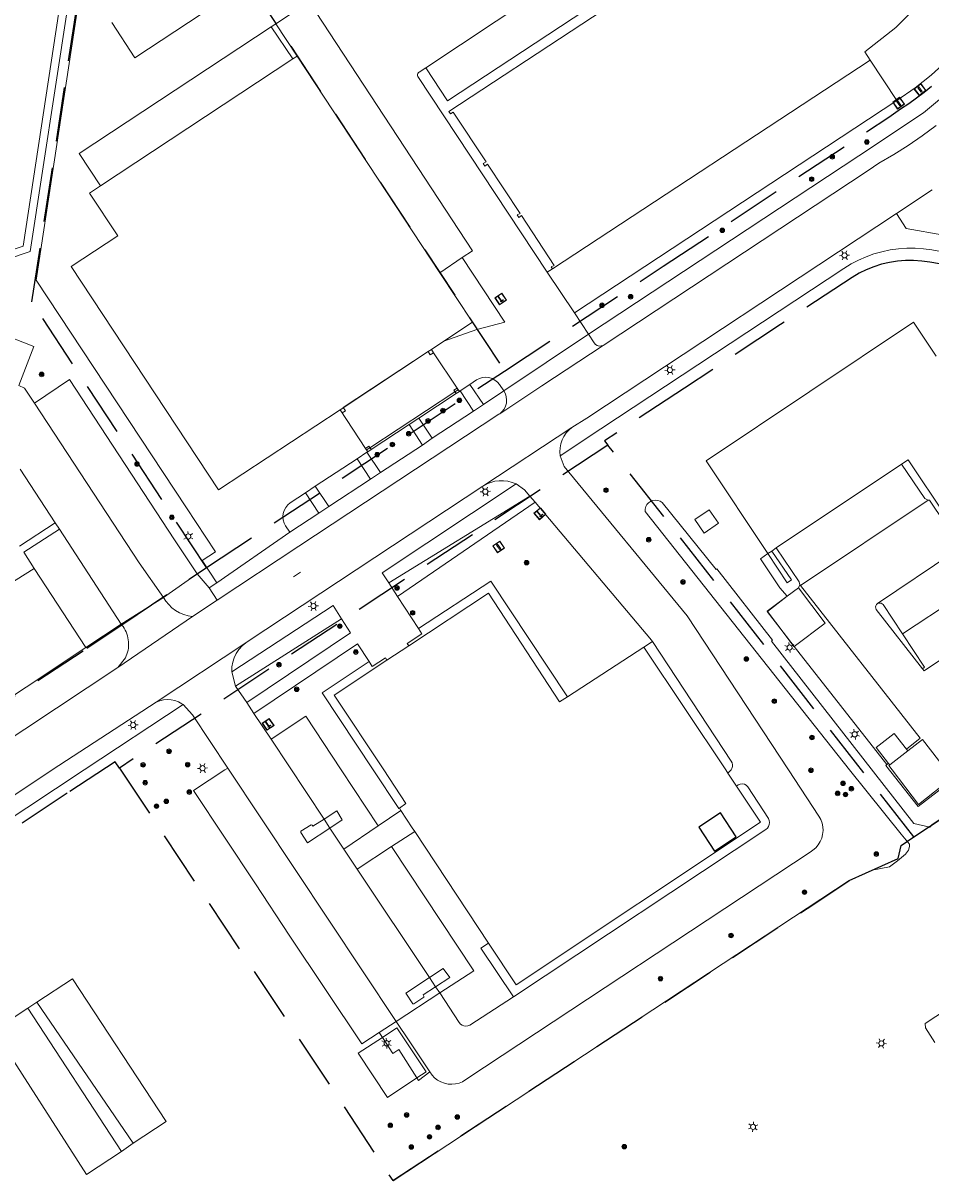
# Model space of a CAD drawing. Header units: metres. Extents: x 89872 to 94585, y 463299 to 469000.
# Tile 227 of 230: x 92028 to 92134, y 464452 to 464587. Entities that reach past the tile are written whole.
import ezdxf
from ezdxf.enums import TextEntityAlignment as Align

# ---------------------------------------------------------------- set-up
doc = ezdxf.new("R2010")
doc.units = ezdxf.units.M
doc.linetypes.add('HIDDEN', pattern=[9.525, 6.35, -3.175])
doc.layers.get('0').update_dxf_attribs({"linetype": 'CONTINUOUS'})
for name, color, linetype, lineweight in [('B-WE-BV-GELEIDECONSTRUCTIE-G', 251, 'CONTINUOUS', 13), ('B-WE-GR-BEPLANTING_CULTUUR-G', 251, 'CONTINUOUS', 13), ('B-WE-GR-BOOM-S', 251, 'CONTINUOUS', 13), ('B-WE-IE-MEUBILAIR_WEGMEUBILAIR_SLAGBOOM-S', 251, 'CONTINUOUS', 13), ('B-WE-IE-MEUBILAIR_WEGMEUBILAIR_VLAGGENMAST-S', 251, 'CONTINUOUS', 13), ('B-WE-IE-TERREINAFSCHEIDING-G', 251, 'CONTINUOUS', 13), ('B-WE-KL-ET_LS_OV_LICHTMAST-S', 251, 'CONTINUOUS', 13), ('B-WE-OG-TOPOGRAFIE_BEBOUWING-GV', 251, 'CONTINUOUS', 13), ('B-WE-OG-TOPOGRAFIE_BEBOUWING_LUIFEL-GV', 251, 'CONTINUOUS', 13), ('B-WE-OG-TOPOGRAFIE_HUISNUMMER-T25', 251, 'CONTINUOUS', 13), ('B-WE-OG-TOPOGRAFIE_STRAATNAAM-T18', 251, 'CONTINUOUS', 13), ('B-WE-OG-TOPOGRAFIE_WATER-GV', 251, 'CONTINUOUS', 13), ('B-WE-VH-VERHARDING-GV', 251, 'CONTINUOUS', 13), ('Percelen', 10, 'HIDDEN', 25)]:
    doc.layers.add(name, color=color, linetype=linetype, lineweight=lineweight)
doc.styles.get("Standard").update_dxf_attribs({"font": 'isocp.shx'})

# ---------------------------------------------------------------- blocks, each defined once
blk = doc.blocks.new('Q_LICHTMAST')
for points in [[(-0.26, 0.15), (-0.52, 0.3)], [(0, 0.3), (0, 0.6)], [(0.26, 0.15), (0.52, 0.3)], [(-0.26, -0.15), (-0.52, -0.3)], [(0, -0.3), (0, -0.6)], [(0.26, -0.15), (0.52, -0.3)]]:
    blk.add_lwpolyline(points)
blk.add_circle((0, 0), 0.3)
blk = doc.blocks.new('Q_VLAGGENMAST')
for points in [[(-0.5, 0.5), (0.5, 0.5), (0.5, -0.5), (-0.5, -0.5)], [(-0.08, 0.33), (0.07, 0.33), (0.07, -0.33), (-0.08, -0.33)]]:
    blk.add_lwpolyline(points, close=True)
blk.add_lwpolyline([(-0.44, 0.46), (0.44, 0.46, -0.414214), (0.46, 0.44), (0.46, -0.44, -0.414214), (0.44, -0.46), (-0.44, -0.46, -0.414214), (-0.46, -0.44), (-0.46, 0.44), (-0.46, 0.44), (-0.46, 0.45), (-0.46, 0.45), (-0.46, 0.45), (-0.46, 0.45), (-0.46, 0.45), (-0.46, 0.45), (-0.46, 0.46), (-0.46, 0.46), (-0.46, 0.46), (-0.45, 0.46), (-0.45, 0.46), (-0.45, 0.46), (-0.45, 0.46), (-0.45, 0.46), (-0.45, 0.46), (-0.44, 0.46), (-0.44, 0.46)], format="xyb")
blk = doc.blocks.new('Q_BOOM')
for radius in [0.27, 0.18, 0.09]:
    blk.add_circle((0, 0), radius)
blk = doc.blocks.new('Q_SLAGBOOM')
blk.add_lwpolyline([(-0.5, 0.5), (0.5, 0.5), (0.5, -0.5), (-0.5, -0.5)], close=True)
blk.add_lwpolyline([(-0.44, 0.46), (0.44, 0.46, -0.414214), (0.46, 0.44), (0.46, -0.44, -0.414214), (0.44, -0.46), (-0.44, -0.46, -0.414214), (-0.46, -0.44), (-0.46, 0.44), (-0.46, 0.44), (-0.46, 0.45), (-0.46, 0.45), (-0.46, 0.45), (-0.46, 0.45), (-0.46, 0.45), (-0.46, 0.45), (-0.46, 0.46), (-0.46, 0.46), (-0.46, 0.46), (-0.45, 0.46), (-0.45, 0.46), (-0.45, 0.46), (-0.45, 0.46), (-0.45, 0.46), (-0.45, 0.46), (-0.44, 0.46), (-0.44, 0.46)], format="xyb")
for points in [[(-0.29, 0.04), (-0.38, 0.04), (-0.38, 0.1)], [(-0.38, 0.1), (-0.29, 0.1)], [(-0.29, 0.1), (-0.29, 0.2)], [(-0.29, 0.2), (-0.23, 0.2), (-0.23, 0.1)], [(-0.23, 0.04), (-0.23, -0.2), (-0.29, -0.2), (-0.29, 0.04)], [(-0.23, 0.1), (0.37, 0.1), (0.37, 0.04), (-0.23, 0.04)]]:
    blk.add_lwpolyline(points)

msp = doc.modelspace()

# ---------------------------------------------------------------- linework, layer by layer
at = {"layer": 'B-WE-BV-GELEIDECONSTRUCTIE-G'}
for points in [[(92130.62, 464492.47), (92124.56, 464500), (92100.62, 464530.29), (92100.63, 464530.57), (92100.71, 464530.85), (92100.85, 464531.09), (92101.04, 464531.3), (92101.28, 464531.46), (92101.54, 464531.56), (92101.83, 464531.6), (92102.12, 464531.57)], [(92102.62, 464531.33), (92108.96, 464523.48), (92109.04, 464523.56), (92115.57, 464515.2), (92115.42, 464515.1), (92132.1, 464493.75)], [(92132.1, 464493.75), (92134, 464493.32), (92134.26, 464493.6), (92143.88, 464500), (92180.77, 464524.07)], [(92071.1, 464451.87), (92101.55, 464471.92), (92124.54, 464487.06), (92127.23, 464488.27), (92129.27, 464488.67), (92130.21, 464489.36), (92131.12, 464490.14), (92131.49, 464490.61), (92131.62, 464491.02), (92131.6, 464491.31), (92130.62, 464492.47)]]:
    msp.add_lwpolyline(points, dxfattribs=at)
at = {"layer": 'B-WE-GR-BEPLANTING_CULTUUR-G'}
for p, q in [((92057.35, 464587.42), (92056.83, 464587.08)), ((92056.83, 464587.08), (92059.34, 464583.3)), ((92059.85, 464583.64), (92057.35, 464587.42)), ((92059.85, 464583.64), (92059.34, 464583.3)), ((92087.14, 464532.09), (92070.6, 464521.93)), ((92071.64, 464520.34), (92087.74, 464531.38)), ((92087.74, 464531.38), (92087.14, 464532.09)), ((92070.6, 464521.93), (92071.64, 464520.34)), ((92052.65, 464509.84), (92065.06, 464517.72))]:
    msp.add_line(p, q, dxfattribs=at)
at = {"layer": 'B-WE-IE-TERREINAFSCHEIDING-G'}
for p, q in [((92130.12, 464578.42), (92127.01, 464583.14)), ((92130.12, 464578.42), (92092.35, 464553.55)), ((92089.78, 464558.71), (92089.16, 464558.34)), ((92080.1, 464545.18), (92081.68, 464542.82)), ((92080.53, 464542.05), (92078.96, 464544.42)), ((92074.12, 464541.22), (92075.7, 464538.86)), ((92074.56, 464538.06), (92072.98, 464540.46)), ((92068.04, 464537.22), (92069.62, 464534.85)), ((92090.67, 464536.81), (92091.14, 464535.55)), ((92068.46, 464534.08), (92066.91, 464536.46)), ((92061.99, 464533.24), (92063.57, 464530.87)), ((92062.41, 464530.1), (92060.85, 464532.48)), ((92117.27, 464520.36), (92117.27, 464520.36)), ((92100.48, 464514.4), (92101.48, 464515.06)), ((92062.8, 464509.03), (92068.29, 464512.71)), ((92052.21, 464511.51), (92052.65, 464509.84)), ((92052.65, 464509.84), (92053.96, 464507.9)), ((92054.79, 464506.63), (92056.82, 464503.62)), ((92061.08, 464491.45), (92063.71, 464493.2)), ((92076.98, 464476.75), (92075.37, 464475.68)), ((92071.46, 464470.54), (92076.57, 464473.88))]:
    msp.add_line(p, q, dxfattribs=at)
for points in [[(92002.79, 464672.53), (92006.31, 464667.19), (92005.57, 464666.66), (92037.41, 464618.27), (92028.57, 464560.73), (92020.8, 464558.14), (92020.97, 464557.55), (92017.39, 464556.38)], [(92136.75, 464583.9), (92135.91, 464583.04), (92135.04, 464582.21), (92134.14, 464581.41), (92133.2, 464580.65), (92132.25, 464579.93), (92130.12, 464578.42)], [(92091.14, 464535.55), (92105.56, 464518.07), (92117.44, 464500), (92121, 464494.59), (92121.21, 464494.2), (92121.36, 464493.78), (92121.45, 464493.34), (92121.47, 464492.9), (92121.43, 464492.45), (92121.32, 464492.02), (92121.14, 464491.61), (92120.91, 464491.23), (92120.63, 464490.89), (92120.29, 464490.59), (92119.96, 464490.37), (92079.87, 464463.89), (92079.25, 464463.48), (92078.84, 464463.32), (92078.42, 464463.22), (92077.98, 464463.18), (92077.54, 464463.21), (92077.11, 464463.3), (92076.7, 464463.46), (92076.32, 464463.67), (92075.97, 464463.94), (92075.67, 464464.26), (92075.42, 464464.62)], [(92087.14, 464532.09), (92086.51, 464532.83), (92085.51, 464533.51)], [(92101.48, 464515.06), (92101.39, 464515.2), (92087.74, 464531.38)], [(92117.27, 464520.36), (92116.42, 464521.36), (92114.16, 464524.72), (92115.02, 464525.36)], [(92115.02, 464525.36), (92117.28, 464521.93), (92117.76, 464522.26), (92115.47, 464525.65)], [(92074.09, 464516.57), (92082.55, 464522.14), (92091.52, 464508.57)], [(92101.48, 464515.06), (92110.72, 464501.03), (92110.81, 464500.83), (92110.85, 464500.62), (92110.85, 464500.41), (92110.8, 464500.19), (92110.71, 464500), (92110.32, 464499.63)], [(92071.84, 464495.51), (92071.79, 464495.47), (92068.79, 464500), (92062.8, 464509.03)], [(92051.74, 464500.23), (92047.59, 464506.46), (92046.52, 464507.68)], [(92111.34, 464498.11), (92111.54, 464498.25), (92111.77, 464498.34), (92112.01, 464498.36), (92112.26, 464498.32), (92112.48, 464498.21), (92112.66, 464498.04), (92115.09, 464494.32), (92115.18, 464494.1), (92115.21, 464493.86), (92115.18, 464493.61), (92115.09, 464493.38), (92114.96, 464493.18), (92114.78, 464493.02), (92085.2, 464473.44)], [(92063.71, 464493.2), (92065.15, 464494.16), (92064.52, 464495.21), (92063.02, 464494.25), (92063.02, 464494.25)], [(92063.02, 464494.25), (92061.7, 464493.41), (92061.62, 464493.53), (92061.49, 464493.58), (92060.31, 464492.82), (92060.28, 464492.69), (92061.08, 464491.45)], [(92085.2, 464473.44), (92081.4, 464479.11), (92082.27, 464479.7)], [(92076.08, 464474.61), (92077.74, 464475.7), (92076.98, 464476.75)], [(92075.37, 464475.68), (92072.61, 464473.85), (92073.42, 464472.62), (92073.54, 464472.6), (92074.69, 464473.38), (92074.7, 464473.51), (92074.62, 464473.64), (92076.08, 464474.61), (92076.08, 464474.61)], [(92076.57, 464473.88), (92078.83, 464470.42), (92078.99, 464470.24), (92079.19, 464470.11), (92079.41, 464470.03), (92079.64, 464470), (92079.88, 464470.03), (92080.09, 464470.12), (92085.2, 464473.44)]]:
    msp.add_lwpolyline(points, dxfattribs=at)
at = {"layer": 'B-WE-OG-TOPOGRAFIE_BEBOUWING-GV'}
for p, q in [((92059.34, 464583.3), (92036.82, 464568.44)), ((92076.6, 464558.26), (92059.85, 464583.64)), ((92089.78, 464558.71), (92127.01, 464583.14)), ((92075.6, 464549.28), (92077.04, 464550.23)), ((92078.48, 464544.1), (92078.87, 464544.36)), ((92067.88, 464537.67), (92067.87, 464537.67)), ((92067.87, 464537.67), (92068.13, 464537.27)), ((92068.13, 464537.27), (92068.52, 464537.53)), ((92116, 464526.01), (92130.67, 464535.83)), ((92115.47, 464525.65), (92116, 464526.01)), ((92115.02, 464525.36), (92115.47, 464525.65)), ((92072.96, 464514.56), (92070.39, 464512.86)), ((92100.48, 464514.4), (92091.52, 464508.57)), ((92129.28, 464500.59), (92131.41, 464502.25)), ((92131.41, 464502.25), (92131.26, 464502.45)), ((92129.14, 464500.78), (92129.28, 464500.59)), ((92111.34, 464498.11), (92110.32, 464499.63)), ((92071.84, 464495.51), (92072, 464495.27)), ((92073.64, 464492.79), (92082.27, 464479.7))]:
    msp.add_line(p, q, dxfattribs=at)
for points in [[(92015, 464557.13), (92027.77, 464561.38), (92036.39, 464618.07), (92001.46, 464671.18), (92000, 464672), (91996.9, 464673.73)], [(92127.01, 464583.14), (92126.36, 464584.15), (92130.02, 464587), (92132.61, 464589.61), (92134.93, 464592.38), (92136.97, 464595.38), (92138.71, 464598.56), (92140.12, 464601.9), (92141.38, 464606.4), (92142.54, 464606.18)], [(92108.78, 464597.65), (92077.65, 464577.15), (92077.83, 464576.86), (92078.16, 464577.06), (92082, 464571.24), (92081.66, 464571.05), (92081.85, 464570.76), (92082.18, 464570.97), (92085.98, 464565.21), (92085.63, 464565.03), (92085.82, 464564.74), (92086.14, 464564.96), (92089.99, 464559.11), (92089.64, 464558.93), (92089.78, 464558.71)], [(92036.82, 464568.44), (92035.53, 464567.59), (92038.84, 464562.56), (92033.41, 464558.99), (92050.66, 464532.84), (92064.89, 464542.21)], [(92077.04, 464550.23), (92080.42, 464552.47), (92076.6, 464558.26)], [(92134.72, 464548.48), (92132.06, 464552.47), (92107.77, 464536.2), (92115.02, 464525.36)], [(92064.89, 464542.21), (92065.15, 464541.84), (92065.52, 464542.07), (92065.27, 464542.46), (92075.21, 464549.02)], [(92075.21, 464549.02), (92075.46, 464548.64), (92075.85, 464548.89)], [(92075.85, 464548.89), (92075.85, 464548.89), (92075.6, 464549.28)], [(92078.6, 464544.73), (92078.23, 464544.5), (92078.35, 464544.31)], [(92078.35, 464544.31), (92078.41, 464544.22), (92078.48, 464544.1)], [(92078.87, 464544.36), (92078.6, 464544.73), (92078.6, 464544.73)], [(92068.39, 464537.74), (92068.27, 464537.92), (92067.88, 464537.67)], [(92068.52, 464537.53), (92068.44, 464537.66), (92068.39, 464537.74)], [(92130.67, 464535.83), (92131.45, 464536.34), (92140.44, 464522.89), (92153.9, 464531.9), (92156.89, 464527.43)], [(92107.53, 464527.75), (92109.24, 464528.9), (92108.13, 464530.49), (92106.46, 464529.35), (92107.53, 464527.75)], [(92091.52, 464508.57), (92090.6, 464507.97), (92082.28, 464520.73), (92072.96, 464514.56)], [(92110.32, 464499.63), (92110.07, 464500), (92100.48, 464514.4)], [(92070.39, 464512.86), (92064.2, 464508.75), (92070.01, 464500)], [(92131.26, 464502.45), (92129.81, 464504.29), (92127.69, 464502.63), (92129.14, 464500.78)], [(92129.28, 464500.59), (92129.18, 464500.51), (92129.56, 464500), (92132.66, 464495.94), (92136.59, 464499.1), (92133.12, 464503.59), (92131.41, 464502.25)], [(92070.01, 464500), (92072.61, 464496.08), (92071.84, 464495.51)], [(92082.27, 464479.7), (92085.51, 464474.82), (92114.15, 464493.89), (92111.34, 464498.11)], [(92072, 464495.27), (92073.35, 464493.22), (92073.64, 464492.79)]]:
    msp.add_lwpolyline(points, dxfattribs=at)
at = {"layer": 'B-WE-OG-TOPOGRAFIE_BEBOUWING_LUIFEL-GV'}
for p, q in [((92075.21, 464549.02), (92064.89, 464542.21)), ((92075.6, 464549.28), (92075.21, 464549.02)), ((92075.85, 464548.89), (92075.6, 464549.28)), ((92078.6, 464544.73), (92075.85, 464548.89)), ((92068.39, 464537.74), (92078.35, 464544.31)), ((92064.89, 464542.21), (92067.88, 464537.67)), ((92114.95, 464518.58), (92116.79, 464516.14)), ((92116.79, 464516.14), (92118.07, 464514.45)), ((92118.07, 464514.45), (92118.1, 464514.48)), ((92070.46, 464461.64), (92073.9, 464463.92))]:
    msp.add_line(p, q, dxfattribs=at)
for points in [[(92078.35, 464544.31), (92078.71, 464544.55), (92078.6, 464544.73)], [(92067.88, 464537.67), (92068, 464537.49), (92068.39, 464537.74)], [(92118.59, 464521.34), (92118.58, 464521.35), (92117.27, 464520.36)], [(92118.1, 464514.48), (92121.71, 464517.2), (92118.59, 464521.34)], [(92117.27, 464520.36), (92114.94, 464518.6), (92114.95, 464518.58)], [(92073.9, 464463.92), (92074.98, 464464.64), (92071.56, 464469.81), (92069.85, 464468.68)], [(92069.85, 464468.68), (92067.03, 464466.82), (92070.46, 464461.64)]]:
    msp.add_lwpolyline(points, dxfattribs=at)
at = {"layer": 'B-WE-OG-TOPOGRAFIE_STRAATNAAM-T18'}
msp.add_line((92059.42, 464522.63), (92060.26, 464523.18), dxfattribs=at)
at = {"layer": 'B-WE-OG-TOPOGRAFIE_WATER-GV'}
msp.add_lwpolyline([(92102.12, 464531.57), (92102.38, 464531.48), (92102.62, 464531.33)], dxfattribs=at)
at = {"layer": 'B-WE-VH-VERHARDING-GV'}
for p, q in [((92102.83, 464600.77), (92074.94, 464582.27)), ((92057.35, 464587.42), (92061.27, 464590)), ((92094.01, 464551.05), (92125.65, 464571.96)), ((92126.76, 464570.25), (92095.7, 464549.75)), ((92134.27, 464567.97), (92130.07, 464565.18)), ((92079.19, 464560.03), (92076.6, 464558.26)), ((92089.16, 464558.34), (92092.35, 464553.55)), ((92017.31, 464554.19), (92029.02, 464549.63)), ((92092.35, 464553.55), (92094.01, 464551.05)), ((92084.08, 464544.41), (92094.01, 464551.05)), ((92029.02, 464549.63), (92027.26, 464545.03)), ((92080.1, 464545.18), (92078.96, 464544.42)), ((92078.48, 464544.1), (92074.12, 464541.22)), ((92078.96, 464544.42), (92078.87, 464544.36)), ((92081.68, 464542.82), (92084.08, 464544.41)), ((92029.08, 464542.97), (92041.35, 464524.25)), ((92080.53, 464542.05), (92081.68, 464542.82)), ((92074.12, 464541.22), (92072.98, 464540.46)), ((92075.7, 464538.86), (92080.53, 464542.05)), ((92072.98, 464540.46), (92068.52, 464537.53)), ((92092.03, 464540.14), (92081.63, 464533.26)), ((92074.56, 464538.06), (92075.7, 464538.86)), ((92068.04, 464537.22), (92066.91, 464536.46)), ((92068.13, 464537.27), (92068.04, 464537.22)), ((92069.62, 464534.85), (92074.56, 464538.06)), ((92066.91, 464536.46), (92061.99, 464533.24)), ((92027.4, 464535.25), (92031.52, 464528.96)), ((92063.57, 464530.87), (92068.46, 464534.08)), ((92068.46, 464534.08), (92069.62, 464534.85)), ((92061.99, 464533.24), (92060.85, 464532.48)), ((92118.85, 464521.6), (92133.78, 464531.6)), ((92058.99, 464527.86), (92062.41, 464530.1)), ((92062.41, 464530.1), (92063.57, 464530.87)), ((92031.52, 464528.96), (92027.33, 464526.24)), ((92032.01, 464528.2), (92031.52, 464528.96)), ((92039.24, 464517.08), (92032.01, 464528.2)), ((92058.99, 464527.86), (92050.44, 464521.91)), ((92050.48, 464519.88), (92060.08, 464526.21)), ((92136.8, 464525.5), (92127.86, 464519.49)), ((92029.07, 464523.62), (92021.5, 464518.9)), ((92035.09, 464514.37), (92029.07, 464523.62)), ((92041.35, 464524.25), (92044.19, 464520.22)), ((92044.19, 464520.22), (92048.14, 464522.97)), ((92048.14, 464522.97), (92049.55, 464521.33)), ((92049.55, 464521.33), (92050.44, 464521.91)), ((92139.75, 464521.89), (92130.8, 464515.94)), ((92050.48, 464519.88), (92049.55, 464521.33)), ((92118.59, 464521.34), (92118.77, 464521.69)), ((92118.77, 464521.69), (92118.85, 464521.6)), ((92118.85, 464521.6), (92132.86, 464503.72)), ((92044.19, 464520.22), (92039.24, 464517.08)), ((92047.62, 464517.97), (92050.48, 464519.88)), ((92071.64, 464520.34), (92074.09, 464516.57)), ((92114.95, 464518.58), (92117.27, 464520.36)), ((92038.86, 464512), (92047.62, 464517.97)), ((92039.24, 464517.08), (92035.09, 464514.37)), ((92118.1, 464514.48), (92116.79, 464516.14)), ((92053.85, 464514.9), (92043.34, 464507.94)), ((92128.95, 464500.63), (92118.1, 464514.48)), ((92046.52, 464507.68), (92034.92, 464500)), ((92054.79, 464506.63), (92053.96, 464507.9)), ((92056.82, 464503.62), (92063.02, 464494.25)), ((92132.86, 464503.72), (92131.26, 464502.45)), ((92051.74, 464500.23), (92071.46, 464470.54)), ((92129.14, 464500.78), (92128.95, 464500.63)), ((92034.92, 464500), (92010.49, 464483.88)), ((92065.03, 464500), (92069.35, 464493.46)), ((92069.35, 464493.46), (92072, 464495.27)), ((92063.02, 464494.25), (92063.71, 464493.2)), ((92069.35, 464493.46), (92065.34, 464490.74)), ((92063.71, 464493.2), (92065.34, 464490.74)), ((92073.64, 464492.79), (92070.93, 464491.02)), ((92066.9, 464488.39), (92065.34, 464490.74)), ((92070.93, 464491.02), (92066.9, 464488.39)), ((92066.9, 464488.39), (92075.37, 464475.68)), ((92075.37, 464475.68), (92076.08, 464474.61)), ((92076.08, 464474.61), (92076.57, 464473.88)), ((92029.36, 464472.81), (92028.3, 464472.1)), ((92028.3, 464472.1), (92039.29, 464455.32)), ((92040.64, 464456.3), (92029.36, 464472.81)), ((92071.46, 464470.54), (92069.48, 464469.26)), ((92071.46, 464470.54), (92073.07, 464468.14)), ((92069.85, 464468.68), (92069.48, 464469.26)), ((92134.56, 464468.06), (92133.75, 464469.36)), ((92073.07, 464468.14), (92075.42, 464464.62)), ((92039.29, 464455.32), (92040.64, 464456.3))]:
    msp.add_line(p, q, dxfattribs=at)
for points in [[(92050.44, 464521.91), (92048.75, 464524.55), (92050.29, 464525.54), (92046.92, 464530.71), (92029.29, 464557.4), (92035.51, 464598.2), (92038.79, 464600.37), (92038.63, 464600.65)], [(92105.45, 464596.82), (92077.48, 464578.39), (92074.94, 464582.27)], [(92058.11, 464594.82), (92040.86, 464583.43), (92038.15, 464587.57)], [(92061.27, 464590), (92080.42, 464560.84), (92079.19, 464560.03)], [(92056.83, 464587.08), (92034.32, 464572.23), (92036.82, 464568.44)], [(92125.65, 464571.96), (92133.24, 464576.98), (92138.68, 464581.53), (92136.75, 464583.9)], [(92074.94, 464582.27), (92074.17, 464581.77), (92074.08, 464581.7), (92074.01, 464581.6), (92073.98, 464581.48), (92073.98, 464581.36), (92074.01, 464581.25), (92089.16, 464558.34)], [(92126.76, 464570.25), (92128.03, 464571.09), (92129.76, 464572.1), (92131.45, 464573.18), (92133.1, 464574.31), (92134.71, 464575.51)], [(92130.07, 464565.18), (92093.81, 464541.23), (92092.03, 464540.14)], [(92135.62, 464562.67), (92131.21, 464563.42), (92130.07, 464565.18)], [(92077.04, 464550.23), (92080.93, 464551.62), (92084.18, 464552.47), (92079.19, 464560.03)], [(92135.28, 464560.73), (92134.21, 464560.92), (92133.24, 464561.05), (92132.27, 464561.12), (92131.29, 464561.12), (92130.31, 464561.06), (92129.34, 464560.92), (92128.38, 464560.72), (92127.44, 464560.46), (92126.52, 464560.13), (92125.62, 464559.74), (92124.75, 464559.29), (92123.92, 464558.77), (92095.44, 464539.96), (92090.67, 464536.81)], [(92095.7, 464549.75), (92095.48, 464549.68), (92095.25, 464549.67), (92095.03, 464549.74), (92094.83, 464549.86), (92094.68, 464550.03), (92094.01, 464551.05)], [(92095.7, 464549.75), (92088.53, 464545.01), (92083.61, 464541.74)], [(92027.26, 464545.03), (92027.92, 464544.75), (92029.08, 464542.97)], [(92029.08, 464542.97), (92033.18, 464545.74), (92045.51, 464526.97), (92048.14, 464522.97)], [(92084.08, 464544.41), (92083.58, 464545.15), (92083.33, 464545.44), (92083.04, 464545.68), (92082.7, 464545.86), (92082.33, 464545.97), (92081.95, 464546.01), (92081.57, 464545.97), (92081.21, 464545.87), (92080.87, 464545.69), (92080.1, 464545.18)], [(92083.61, 464541.74), (92083.89, 464541.99), (92084.11, 464542.29), (92084.28, 464542.63), (92084.38, 464542.98), (92084.41, 464543.36), (92084.37, 464543.73), (92084.26, 464544.08), (92084.08, 464544.41)], [(92083.61, 464541.74), (92083.55, 464541.7), (92083.5, 464541.67), (92060.08, 464526.21)], [(92090.67, 464536.81), (92090.63, 464537.28), (92090.66, 464537.75), (92090.75, 464538.21), (92090.9, 464538.66), (92091.1, 464539.08), (92091.37, 464539.48), (92091.68, 464539.83), (92092.03, 464540.14)], [(92133.78, 464531.6), (92133.4, 464531.79), (92130.67, 464535.83)], [(92053.85, 464514.9), (92054.13, 464515.09), (92081.63, 464533.26)], [(92085.51, 464533.51), (92069.83, 464523.11), (92070.6, 464521.93)], [(92081.63, 464533.26), (92082.07, 464533.51), (92082.54, 464533.7), (92083.03, 464533.83), (92083.54, 464533.89), (92084.05, 464533.89), (92084.55, 464533.83), (92085.04, 464533.7), (92085.51, 464533.51)], [(92060.85, 464532.48), (92059.06, 464531.3), (92058.77, 464531.05), (92058.53, 464530.76), (92058.35, 464530.42), (92058.23, 464530.06), (92058.19, 464529.68), (92058.23, 464529.3), (92058.33, 464528.93), (92058.5, 464528.59), (92058.99, 464527.86)], [(92133.78, 464531.6), (92133.95, 464531.63), (92137.46, 464526.37), (92137.03, 464526.05), (92136.8, 464525.5)], [(92029.07, 464523.62), (92027.84, 464525.52), (92032.01, 464528.2)], [(92118.77, 464521.69), (92118.66, 464522.03), (92116, 464526.01)], [(92156.54, 464527.2), (92133.31, 464511.62), (92133.12, 464511.87)], [(92117.27, 464520.36), (92118.58, 464521.33), (92118.59, 464521.34)], [(92047.62, 464517.97), (92047.09, 464518.06), (92046.58, 464518.21), (92046.09, 464518.42), (92045.63, 464518.68), (92045.2, 464519), (92044.82, 464519.37), (92044.48, 464519.77), (92044.19, 464520.22)], [(92065.06, 464517.72), (92064.07, 464519.28), (92052.21, 464511.51)], [(92133.12, 464511.87), (92127.71, 464518.8), (92127.65, 464518.95), (92127.63, 464519.1), (92127.67, 464519.25), (92127.74, 464519.38), (92127.86, 464519.49)], [(92127.86, 464519.49), (92127.99, 464519.55), (92128.14, 464519.56), (92128.28, 464519.54), (92128.41, 464519.47), (92128.52, 464519.37), (92130.8, 464515.94)], [(92116.79, 464516.14), (92114.91, 464518.55), (92114.95, 464518.58)], [(92038.86, 464512), (92039.74, 464513.14), (92039.84, 464513.36), (92039.93, 464513.58), (92039.99, 464513.82), (92040.05, 464514.05), (92040.09, 464514.29), (92040.11, 464514.53), (92040.12, 464514.77), (92040.11, 464515.01), (92040.08, 464515.25), (92040.04, 464515.49), (92039.98, 464515.73), (92039.91, 464515.96), (92039.82, 464516.18), (92039.72, 464516.4), (92039.6, 464516.61), (92039.48, 464516.82), (92039.24, 464517.08)], [(92053.96, 464507.9), (92066.12, 464516.05), (92065.06, 464517.72)], [(92074.09, 464516.57), (92074.49, 464515.97), (92072.77, 464514.83), (92072.96, 464514.56)], [(92130.8, 464515.94), (92133.38, 464512.06), (92133.12, 464511.87)], [(91998.03, 464489.75), (92000, 464491.05), (92035.09, 464514.37)], [(92052.21, 464511.51), (92052.22, 464512.07), (92052.32, 464512.62), (92052.49, 464513.15), (92052.73, 464513.66), (92053.04, 464514.12), (92053.42, 464514.54), (92053.85, 464514.9)], [(92068.29, 464512.71), (92066.93, 464514.79), (92054.79, 464506.63)], [(92070.39, 464512.86), (92070.2, 464513.14), (92068.66, 464512.12), (92068.29, 464512.71)], [(92003.14, 464488.36), (92020.73, 464500), (92038.86, 464512)], [(92043.34, 464507.94), (92031.15, 464500), (92009.96, 464485.87), (92006.01, 464483.32), (92000.12, 464479.99)], [(92043.34, 464507.94), (92043.76, 464508.1), (92044.2, 464508.21), (92044.65, 464508.25), (92045.09, 464508.22), (92045.53, 464508.13), (92045.96, 464507.98), (92046.35, 464507.77), (92046.52, 464507.68)], [(92056.82, 464503.62), (92060.87, 464506.29), (92065.03, 464500)], [(92069.48, 464469.26), (92067.44, 464467.93), (92058.93, 464480.65), (92054.98, 464486.66), (92047.72, 464497.58), (92051.39, 464500), (92051.74, 464500.23)], [(92137.15, 464500.88), (92137.93, 464499.84), (92132.6, 464495.72), (92128.83, 464500.53), (92128.95, 464500.63)], [(92133.45, 464470.3), (92167.18, 464492.43), (92167.68, 464492.49)], [(92070.93, 464491.02), (92080.55, 464476.48), (92076.57, 464473.88)], [(92029.36, 464472.81), (92033.53, 464475.55), (92044.53, 464458.83), (92040.64, 464456.3)], [(92028.3, 464472.1), (92024.34, 464469.49), (92035.2, 464452.61), (92039.29, 464455.32)], [(92133.75, 464469.36), (92133.46, 464469.81), (92133.45, 464470.3)], [(92073.9, 464463.92), (92071.76, 464467.24), (92071.08, 464466.8), (92069.85, 464468.68)], [(92075.42, 464464.62), (92074.09, 464463.63), (92073.9, 464463.92)]]:
    msp.add_lwpolyline(points, dxfattribs=at)
at = {"layer": 'Percelen'}
for p, q in [((92038.19, 464616.63), (92084.16, 464546.74)), ((92049.23, 464523.71), (92084.16, 464546.74)), ((92096.28, 464538.07), (92039.04, 464500.22)), ((92132.1, 464492.16), (92096.28, 464538.07)), ((92039.04, 464500.22), (92071.08, 464451.9))]:
    msp.add_line(p, q, dxfattribs=at)
for points in [[(92049.23, 464523.71), (92028.8, 464554.84), (92038.19, 464616.63)], [(92084.16, 464546.74), (92102.75, 464559.01), (92129.2, 464576.5), (92130.56, 464577.44), (92131.53, 464578.1), (92132.43, 464578.75), (92133.32, 464579.42), (92134.18, 464580.12)], [(92146.87, 464557.23), (92133.98, 464559.49), (92133.04, 464559.63), (92132.09, 464559.7), (92131.14, 464559.69), (92130.2, 464559.61), (92129.26, 464559.46), (92128.33, 464559.25), (92127.42, 464558.96), (92126.54, 464558.6), (92125.69, 464558.19), (92124.87, 464557.7), (92116.49, 464552.18), (92105.25, 464544.74), (92095.89, 464538.57), (92096.28, 464538.07)], [(91950.35, 464488.42), (91972.28, 464485.13), (91974.54, 464484.91), (91978.62, 464484.72), (91982.85, 464485.03), (91987.04, 464485.78), (91991.16, 464486.88), (91998.03, 464489.75), (92013.57, 464500), (92035.22, 464514.27), (92039.33, 464517.02), (92049.23, 464523.71)], [(92039.04, 464500.22), (92038.56, 464500.95), (92032.93, 464497.28), (92011.76, 464483.17)], [(92132.1, 464492.16), (92143.88, 464500)], [(92111.3, 464492.16), (92109.45, 464494.98), (92106.91, 464493.3), (92108.76, 464490.49), (92111.3, 464492.16)], [(92071.08, 464451.9), (92120.39, 464484.29), (92124.54, 464487.06), (92130.29, 464489.65), (92130.62, 464491.17), (92132.1, 464492.16)]]:
    msp.add_lwpolyline(points, dxfattribs=at)

# ---------------------------------------------------------------- block references
at = {"layer": 'B-WE-GR-BOOM-S'}
for p, rotation in [((92126.6, 464573.57), 33.46475605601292), ((92122.56, 464571.84), 33.36326901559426), ((92120.14, 464569.22), 33.4667676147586), ((92109.67, 464563.22), 33.36326901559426), ((92098.93, 464555.44), 33.4667676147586), ((92095.59, 464554.44), 33.36326901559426), ((92029.93, 464546.34), 69.09531703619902), ((92078.87, 464543.31), 123.3655441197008), ((92076.94, 464542.11), 33.4588656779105), ((92075.2, 464540.9), 123.7348079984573), ((92072.93, 464539.39), 123.3866261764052), ((92071.02, 464538.13), 33.30857816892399), ((92069.24, 464536.94), 123.7849649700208), ((92041.1, 464535.85), 123.2943593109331), ((92096.05, 464532.78), 129.5190719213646), ((92045.18, 464529.59), 123.2943593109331), ((92101.06, 464526.97), 129.5282675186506), ((92086.74, 464524.29), 123.4702600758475), ((92105.06, 464522.03), 129.5282675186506), ((92071.57, 464521.33), 123.0542175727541), ((92073.4, 464518.41), 123.081614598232), ((92064.87, 464516.85), 122.4243802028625), ((92066.74, 464513.81), 123.2297162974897), ((92057.73, 464512.33), 32.39673834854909), ((92112.5, 464513), 127.2155648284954), ((92059.82, 464509.46), 33.91171353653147), ((92115.76, 464508.06), 127.2155648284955), ((92120.17, 464503.81), 127.2155648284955), ((92044.86, 464502.2), 33.49937537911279), ((92041.82, 464500.6), 140.868128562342), ((92047.04, 464500.63), 33.37962216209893), ((92120.06, 464499.97), 123.329428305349), ((92042.06, 464498.51), 124.2966213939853), ((92123.82, 464498.44), 129.3570314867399), ((92047.23, 464497.41), 33.37962216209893), ((92123.18, 464497.26), 129.3570314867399), ((92124.11, 464497.13), 129.3570314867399), ((92124.8, 464497.8), 129.3570314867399), ((92043.39, 464495.76), 124.2820937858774), ((92044.53, 464496.33), 124.2820937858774), ((92127.72, 464490.15), 30.18912883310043), ((92119.3, 464485.69), 30.18912883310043), ((92110.7, 464480.61), 33.42904901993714), ((92102.43, 464475.56), 33.6557546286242), ((92072.69, 464459.59), 33.47343828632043), ((92078.62, 464459.35), 33.65575462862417), ((92070.78, 464458.36), 109.597312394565), ((92076.37, 464458.13), 37.29537178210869), ((92075.37, 464457.02), 37.29537178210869), ((92073.24, 464455.83), 37.29537178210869), ((92098.19, 464455.87), 32.43814498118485)]:
    msp.add_blockref('Q_BOOM', p, dxfattribs=dict(at, rotation=rotation))
at = {"layer": 'B-WE-IE-MEUBILAIR_WEGMEUBILAIR_SLAGBOOM-S'}
for p, rotation in [((92083.71, 464555.18), 123.4319959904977), ((92088.31, 464530.02), 130.1532194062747), ((92056.46, 464505.35), 123.9357635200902)]:
    msp.add_blockref('Q_SLAGBOOM', p, dxfattribs=dict(at, rotation=rotation))
at = {"layer": 'B-WE-IE-MEUBILAIR_WEGMEUBILAIR_VLAGGENMAST-S'}
for p, rotation in [((92132.83, 464579.71), 37.12712672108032), ((92130.33, 464578.13), 35.33586995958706), ((92083.47, 464526.13), 34.45109044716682)]:
    msp.add_blockref('Q_VLAGGENMAST', p, dxfattribs=dict(at, rotation=rotation))
at = {"layer": 'B-WE-KL-ET_LS_OV_LICHTMAST-S'}
for p, rotation in [((92123.99, 464560.29), 33.43739906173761), ((92103.54, 464546.85), 33.43739906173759), ((92081.91, 464532.61), 33.45817819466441), ((92047.11, 464527.36), 123.2952050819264), ((92061.77, 464519.2), 33.45817819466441), ((92117.56, 464514.35), 127.0595815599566), ((92040.65, 464505.26), 33.08480292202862), ((92125.18, 464504.18), 128.9478026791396), ((92048.78, 464500.21), 33.37962216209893), ((92070.34, 464467.98), 122.9968543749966), ((92128.31, 464467.97), 24.34512997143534), ((92113.28, 464458.19), 53.98398890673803)]:
    msp.add_blockref('Q_LICHTMAST', p, dxfattribs=dict(at, rotation=rotation))

# ---------------------------------------------------------------- texts
at = {"layer": 'B-WE-OG-TOPOGRAFIE_HUISNUMMER-T25'}
for s, rotation, p in [('6', 33.3, (92107.03, 464573.02)), ('4', 33.4, (92064.16, 464544.74)), ('17-25', 33.8, (92121.3, 464542.26)), ('15', 33.5, (92072.27, 464511.71))]:
    msp.add_text(s, height=0.0025, rotation=rotation, dxfattribs=at).set_placement(p, align=Align.MIDDLE)
msp.add_text('15T', height=0.0025, dxfattribs=at).set_placement((92107.97, 464529.94), align=Align.MIDDLE)
at = {"layer": 'B-WE-OG-TOPOGRAFIE_STRAATNAAM-T18'}
msp.add_text('Archimedesweg', height=0.005, rotation=33.3722, dxfattribs=at).set_placement((92059.42, 464522.63), align=Align.MIDDLE)

doc.saveas('drawing.dxf')
